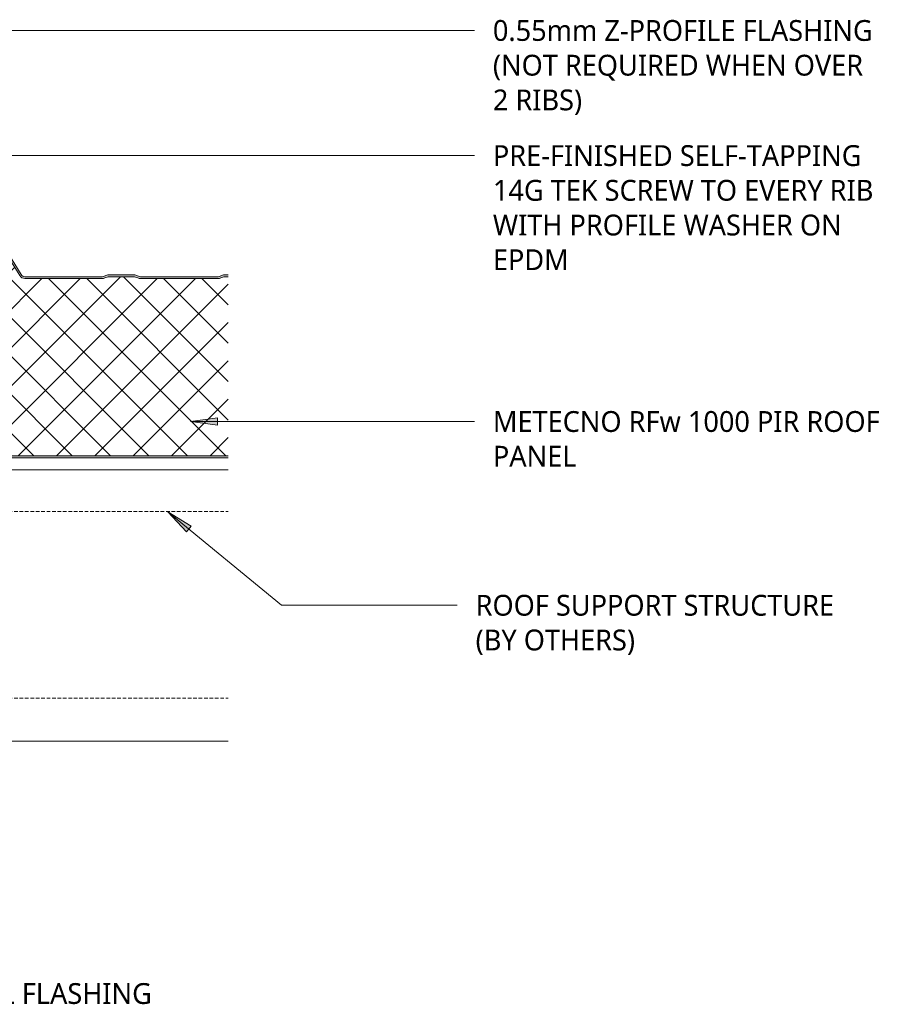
# Model space of a CAD drawing. Header units: millimetres. Extents: x -419 to 976, y -275 to 679.
# Tile 4 of 4: x 495 to 976, y 106 to 650. Entities that reach past the tile are written whole.
import ezdxf

# ---------------------------------------------------------------- set-up
doc = ezdxf.new("R2010")
doc.units = ezdxf.units.MM
doc.linetypes.add('Dash Short', pattern=[3, 2, -1])
for name, color, linetype, lineweight in [('A-DETL', 90, 'Continuous', 13), ('A-DETL-GENF', 92, 'Continuous', 13), ('G-ANNO-TEXT', 231, 'Continuous', 9)]:
    doc.layers.add(name, color=color, linetype=linetype, lineweight=lineweight)
doc.styles.add('Yu Gothic', font='Yu Gothic.ttf', dxfattribs={"height": 11.5})

msp = doc.modelspace()

# ---------------------------------------------------------------- hatches: boundary and pattern name
at = {"layer": 'A-DETL-GENF'}
h = msp.add_hatch(color=10, dxfattribs=at)
h.paths.add_polyline_path([(610.34, 408.32), (610.34, 409.32), (-169.49, 409.32), (-169.49, 408.32), (71.65, 408.32), (76.33, 408.4), (76.38, 408.32), (311.85, 408.32)])
h.paths.add_polyline_path([(168.61, 507.32), (169.46, 507.43), (170.26, 507.75), (170.95, 508.26), (171.49, 508.92), (189.73, 538.1), (190.14, 538.61), (190.67, 539), (191.28, 539.24), (191.93, 539.32), (224.61, 539.32), (225.26, 539.24), (225.87, 539), (226.4, 538.61), (226.81, 538.1), (245.05, 508.92), (245.59, 508.26), (246.29, 507.75), (247.08, 507.43), (247.93, 507.32), (290.69, 507.32), (291.45, 507.4), (292.18, 507.61), (293.96, 508.32), (308.58, 508.32), (310.36, 507.61), (311.09, 507.4), (311.85, 507.32), (354.69, 507.32), (355.45, 507.4), (356.18, 507.61), (357.96, 508.32), (372.58, 508.32), (374.36, 507.61), (375.09, 507.4), (375.85, 507.32), (418.61, 507.32), (419.46, 507.43), (420.26, 507.75), (420.95, 508.26), (421.49, 508.92), (439.73, 538.1), (440.14, 538.61), (440.67, 539), (441.28, 539.24), (441.93, 539.32), (474.61, 539.32), (475.26, 539.24), (475.87, 539), (476.4, 538.61), (476.81, 538.1), (495.05, 508.92), (495.59, 508.26), (496.29, 507.75), (497.08, 507.43), (497.93, 507.32), (540.69, 507.32), (541.45, 507.4), (542.18, 507.61), (543.96, 508.32), (558.58, 508.32), (560.36, 507.61), (561.16, 507.39), (561.85, 507.32), (604.69, 507.32), (605.45, 507.4), (606.18, 507.61), (607.96, 508.32), (610.34, 508.32), (610.34, 509.32), (607.78, 509.27), (607.23, 509.11), (605.26, 508.38), (604.69, 508.32), (561.28, 508.38), (560.36, 508.69), (558.76, 509.27), (558.19, 509.32), (543.78, 509.27), (543.23, 509.11), (541.26, 508.38), (540.69, 508.32), (497.93, 508.32), (497.33, 508.4), (496.77, 508.62), (496.28, 508.98), (495.9, 509.45), (477.66, 538.63), (477.09, 539.33), (476.35, 539.87), (475.51, 540.21), (474.61, 540.32), (441.93, 540.32), (441.03, 540.21), (440.19, 539.87), (439.46, 539.33), (438.88, 538.63), (420.64, 509.45), (420.26, 508.98), (419.77, 508.62), (419.21, 508.4), (418.61, 508.32), (375.28, 508.38), (374.36, 508.69), (372.76, 509.27), (372.19, 509.32), (357.78, 509.27), (357.23, 509.11), (355.26, 508.38), (354.69, 508.32), (311.28, 508.38), (310.36, 508.69), (308.76, 509.27), (308.19, 509.32), (293.78, 509.27), (293.23, 509.11), (291.26, 508.38), (290.69, 508.32), (247.93, 508.32), (247.33, 508.4), (246.77, 508.62), (246.28, 508.98), (245.9, 509.45), (227.66, 538.63), (227.09, 539.33), (226.35, 539.87), (225.51, 540.21), (224.61, 540.32), (191.93, 540.32), (191.03, 540.21), (190.19, 539.87), (189.45, 539.32), (188.88, 538.63), (170.64, 509.45), (170.26, 508.98), (169.77, 508.62), (169.21, 508.4), (168.61, 508.32), (125.28, 508.38), (124.36, 508.69), (122.76, 509.27), (122.19, 509.32), (107.78, 509.27), (107.23, 509.11), (105.26, 508.38), (104.69, 508.32), (61.28, 508.38), (60.36, 508.69), (58.76, 509.27), (58.19, 509.32), (43.78, 509.27), (43.23, 509.11), (41.26, 508.38), (40.69, 508.32), (-2.07, 508.32), (-2.67, 508.4), (-3.23, 508.62), (-3.72, 508.98), (-4.1, 509.45), (-22.34, 538.63), (-22.91, 539.33), (-23.65, 539.87), (-24.49, 540.21), (-25.39, 540.32), (-58.07, 540.32), (-58.97, 540.21), (-59.81, 539.87), (-60.55, 539.32), (-61.12, 538.63), (-79.36, 509.45), (-79.74, 508.98), (-80.23, 508.62), (-80.79, 508.4), (-81.39, 508.32), (-124.72, 508.38), (-125.64, 508.69), (-127.24, 509.27), (-127.81, 509.32), (-142.22, 509.27), (-142.77, 509.11), (-144.74, 508.38), (-145.31, 508.32), (-169.49, 508.32), (-169.49, 507.32), (-145.31, 507.32), (-144.43, 507.43), (-143.82, 507.61), (-142.04, 508.32), (-127.42, 508.32), (-125.64, 507.61), (-124.91, 507.4), (-124.15, 507.32), (-81.39, 507.32), (-80.54, 507.43), (-79.74, 507.75), (-79.05, 508.26), (-78.51, 508.92), (-60.27, 538.1), (-59.86, 538.61), (-59.33, 539), (-58.72, 539.24), (-58.07, 539.32), (-25.39, 539.32), (-24.74, 539.24), (-24.13, 539), (-23.6, 538.61), (-23.19, 538.1), (-4.95, 508.92), (-4.41, 508.26), (-3.71, 507.75), (-2.92, 507.43), (-2.07, 507.32), (40.69, 507.32), (41.45, 507.4), (42.18, 507.61), (43.96, 508.32), (58.58, 508.32), (60.36, 507.61), (61.09, 507.4), (61.85, 507.32), (104.69, 507.32), (105.45, 507.4), (106.18, 507.61), (107.96, 508.32), (122.58, 508.32), (124.36, 507.61), (125.09, 507.4), (125.85, 507.32), (135.73, 507.32)])
h = msp.add_hatch(dxfattribs=at)
h.set_pattern_fill('FP_1', color=253, style=0, pattern_type=2)
h.set_pattern_definition([(45, (0, 0), (-10.6066, 10.6066), []), (135, (0, 0), (-10.6066, -10.6066), [])])
h.paths.add_polyline_path([(610.34, 409.32), (610.34, 508.32), (607.96, 508.32), (606.18, 507.61), (605.45, 507.4), (604.69, 507.32), (561.85, 507.32), (561.09, 507.4), (560.36, 507.61), (558.58, 508.32), (543.96, 508.32), (542.18, 507.61), (541.45, 507.4), (540.69, 507.32), (497.93, 507.32), (497.08, 507.43), (496.29, 507.75), (495.59, 508.26), (495.05, 508.92), (476.81, 538.1), (476.4, 538.61), (475.87, 539), (475.26, 539.24), (474.61, 539.32), (441.93, 539.32), (441.28, 539.24), (440.67, 539), (440.14, 538.61), (439.73, 538.1), (421.49, 508.92), (420.95, 508.26), (420.26, 507.75), (419.46, 507.43), (418.61, 507.32), (375.85, 507.32), (375.09, 507.4), (374.36, 507.61), (372.58, 508.32), (357.96, 508.32), (356.18, 507.61), (355.45, 507.4), (354.69, 507.32), (311.85, 507.32), (311.09, 507.4), (310.36, 507.61), (308.58, 508.32), (293.96, 508.32), (292.18, 507.61), (291.45, 507.4), (290.69, 507.32), (247.93, 507.32), (247.08, 507.43), (246.29, 507.75), (245.59, 508.26), (245.05, 508.92), (226.81, 538.1), (226.4, 538.61), (225.87, 539), (225.26, 539.24), (224.61, 539.32), (191.93, 539.32), (191.28, 539.24), (190.67, 539), (190.14, 538.61), (189.73, 538.1), (171.49, 508.92), (170.95, 508.26), (170.26, 507.75), (169.46, 507.43), (168.61, 507.32), (125.85, 507.32), (125.09, 507.4), (124.36, 507.61), (122.58, 508.32), (107.96, 508.32), (106.18, 507.61), (105.45, 507.4), (104.69, 507.32), (61.85, 507.32), (61.09, 507.4), (60.36, 507.61), (58.58, 508.32), (43.96, 508.32), (42.18, 507.61), (41.45, 507.4), (40.69, 507.32), (-2.07, 507.32), (-2.92, 507.43), (-3.71, 507.75), (-4.41, 508.26), (-4.95, 508.92), (-23.19, 538.1), (-23.6, 538.61), (-24.13, 539), (-24.74, 539.24), (-25.39, 539.32), (-58.07, 539.32), (-58.72, 539.24), (-59.33, 539), (-59.86, 538.61), (-60.27, 538.1), (-78.51, 508.92), (-79.05, 508.26), (-79.74, 507.75), (-80.54, 507.43), (-81.39, 507.32), (-124.15, 507.32), (-124.91, 507.4), (-125.64, 507.61), (-127.42, 508.32), (-142.04, 508.32), (-143.82, 507.61), (-144.55, 507.4), (-145.31, 507.32), (-169.49, 507.32), (-169.49, 409.32), (220.81, 409.32)])
at = {"layer": 'G-ANNO-TEXT'}
for points in [[(589.43, 428.31), (604.43, 426.34), (604.43, 430.29)], [(576.95, 378.41), (587.28, 367.36), (589.79, 370.41)]]:
    msp.add_hatch(color=7, dxfattribs=at).paths.add_polyline_path(points)

# ---------------------------------------------------------------- linework, layer by layer
at = {"layer": 'A-DETL'}
for p, q in [((495.9, 509.45), (477.66, 538.63)), ((495.05, 508.92), (476.81, 538.1)), ((540.69, 508.32), (497.93, 508.32)), ((540.69, 507.32), (497.93, 507.32)), ((543.23, 509.11), (541.81, 508.54)), ((543.96, 508.32), (542.18, 507.61)), ((558.58, 508.32), (543.96, 508.32)), ((558.19, 509.32), (544.35, 509.32)), ((560.36, 507.61), (558.58, 508.32)), ((560.73, 508.54), (559.31, 509.11)), ((604.69, 508.32), (561.85, 508.32)), ((604.69, 507.32), (561.85, 507.32)), ((607.23, 509.11), (605.81, 508.54)), ((607.96, 508.32), (606.18, 507.61)), ((610.34, 508.32), (607.96, 508.32)), ((610.34, 509.32), (608.35, 509.32)), ((-169.49, 409.32), (610.34, 409.32)), ((76.34, 408.32), (610.34, 408.32)), ((29.97, 401.69), (610.34, 401.69)), ((29.97, 251.69), (610.34, 251.69))]:
    msp.add_line(p, q, dxfattribs=at)
at = {"layer": 'A-DETL', "linetype": 'Dash Short'}
for p, q in [((104.97, 378.66), (610.34, 378.66)), ((104.97, 275.47), (610.34, 275.47))]:
    msp.add_line(p, q, dxfattribs=at)
at = {"layer": 'A-DETL'}
for centre, radius, start, end in [((497.93, 510.72), 3.4, 212.0054, 270), ((497.93, 510.72), 2.4, 212.0054, 270), ((540.69, 511.32), 3, 270, 291.8014), ((540.69, 511.32), 4, 270, 291.8014), ((544.35, 506.32), 3, 90, 111.8014), ((558.19, 506.32), 3, 68.1986, 90), ((561.85, 511.32), 4, 248.1986, 270), ((561.85, 511.32), 3, 248.1986, 270), ((604.69, 511.32), 3, 270, 291.8014), ((604.69, 511.32), 4, 270, 291.8014), ((608.35, 506.32), 3, 90, 111.8014)]:
    msp.add_arc(centre, radius, start, end, dxfattribs=at)
at = {"layer": 'G-ANNO-TEXT', "color": 7}
for p, q in [((180.59, 644.33), (746.43, 644.33)), ((459.49, 575.22), (746.43, 575.22)), ((604.43, 430.29), (589.43, 428.31)), ((604.43, 426.34), (604.43, 430.29)), ((589.43, 428.31), (604.43, 426.34)), ((589.43, 428.31), (746.43, 428.31)), ((576.95, 378.41), (587.28, 367.36)), ((589.79, 370.41), (576.95, 378.41)), ((576.95, 378.41), (639.68, 326.8)), ((587.28, 367.36), (589.79, 370.41)), ((639.68, 326.8), (736.89, 326.8))]:
    msp.add_line(p, q, dxfattribs=at)

# ---------------------------------------------------------------- texts
at = {"layer": 'G-ANNO-TEXT', "color": 7, "char_height": 11.5, "attachment_point": 1, "style": 'Yu Gothic', "bg_fill": 3, "box_fill_scale": 1.25, "bg_fill_color": 9, "bg_fill_true_color": 13158600, "bg_fill_transparency": 0}
for s, insert, width in [('0.55mm Z-PROFILE FLASHING ', (756.59, 650.08), 262.1518), ('(NOT REQUIRED WHEN OVER ', (756.59, 630.9), 260.9493), ('2 RIBS)', (756.59, 611.72), 62.9325), ('PRE-FINISHED SELF-TAPPING ', (756.59, 580.97), 269.367), ('14G TEK SCREW TO EVERY RIB ', (756.59, 561.78), 274.578), ('WITH PROFILE WASHER ON ', (756.59, 542.6), 246.5189), ('EPDM', (756.59, 523.42), 53.3122), ('METECNO RFw 1000 PIR ROOF ', (756.59, 434.06), 270.1687), ('PANEL', (756.59, 414.88), 59.3249), ('ROOF SUPPORT STRUCTURE ', (747.05, 332.55), 255.7383), ('(BY OTHERS)', (747.05, 313.37), 115.443), ('PRE-FINISHED INTERNAL 0.55mm COLORSTEEL FLASHING ', (161.15, 118.07), 517.0884)]:
    msp.add_mtext(s, dxfattribs=dict(at, insert=insert, width=width))

doc.saveas('drawing.dxf')
